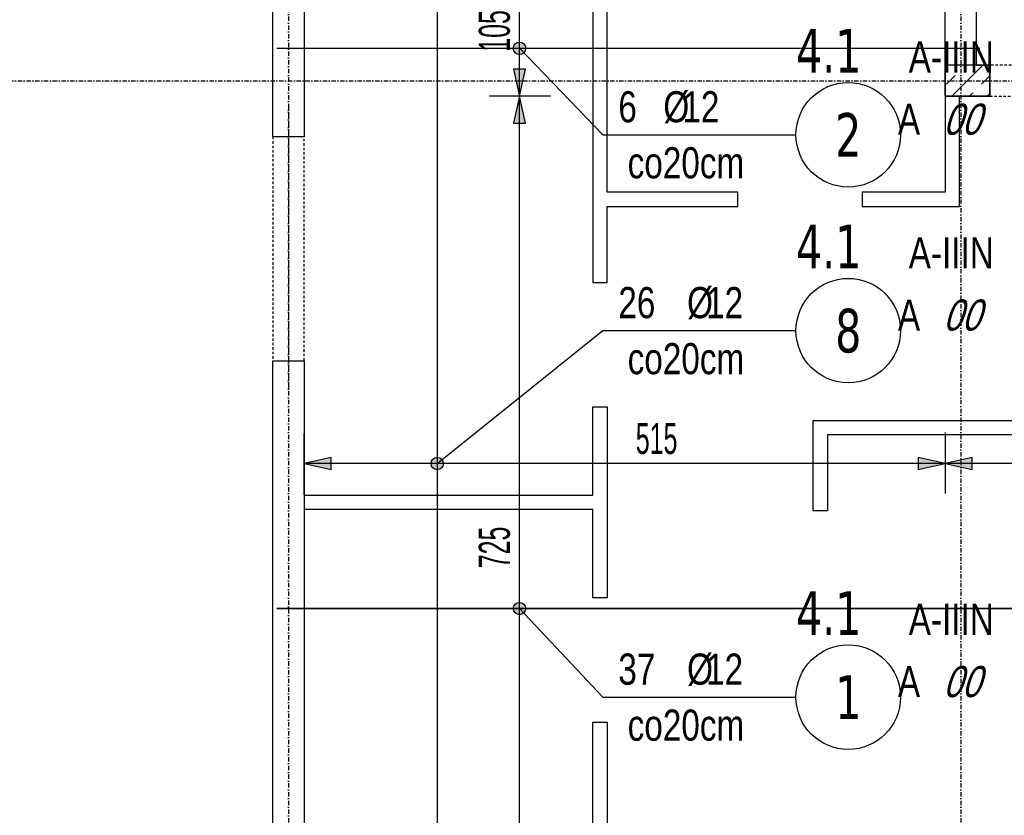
# Model space of a CAD drawing. Header units: millimetres. Extents: x -9392 to -3267, y -12126 to -7155.
# Tile 4 of 31: x -8855 to -8064, y -9818 to -9179. Entities that reach past the tile are written whole.
import ezdxf
from ezdxf.enums import TextEntityAlignment as Align

# ---------------------------------------------------------------- set-up
doc = ezdxf.new("R2010")
doc.units = ezdxf.units.MM
doc.header["$LTSCALE"] = 10
doc.linetypes.add('MO', pattern=[0.7, 0.35, -0.17, 0.01, -0.17])
doc.linetypes.add('MP', pattern=[0.36, 0.2, -0.16])
for name, color, linetype in [('BA_szr', 1, 'Continuous'), ('BA_wym', 1, 'Continuous'), ('BD_lpm', 1, 'MP'), ('BD_osm', 1, 'MO'), ('BD_wic', 1, 'Continuous'), ('BD_wig', 3, 'Continuous'), ('BZ_odn', 1, 'Continuous'), ('BZ_opi1', 7, 'Continuous'), ('BZ_opi2', 4, 'Continuous'), ('BZ_P_wid', 3, 'Continuous'), ('BZ_wym', 1, 'Continuous')]:
    doc.layers.add(name, color=color, linetype=linetype)
doc.layers.add('BZ_pom', color=6, linetype='Continuous', plot=False)
doc.styles.add('BIKTBG', font='tahoma.ttf', dxfattribs={"width": 0.85})
doc.styles.add('BIKTS', font='bikromsw.shx', dxfattribs={"width": 0.8})
doc.styles.add('BIKWYM', font='bikromsw.shx', dxfattribs={"width": 0.6})
doc.dimstyles.new('BA_KR_100_cm', dxfattribs={"dimtxt": 25, "dimasz": 1.666667, "dimexe": 24, "dimexo": 0, "dimgap": 0, "dimtad": 0, "dimdec": 1, "dimrnd": 0.5, "dimzin": 9, "dimdsep": 46, "dimtxsty": 'BIKWYM', "dimblk": 'WYM-KR', "dimcen": 0, "dimdle": 20, "dimclrd": 256, "dimclre": 256, "dimclrt": 2, "dimadec": 0, "dimazin": 0, "dimtfac": 0.033333, "dimtdec": 1, "dimtmove": 0, "dimatfit": 3, "dimldrblk": 'WYM-KR', "dimfxl": 25, "dimfxlon": 1, "dimtvp": 0.8, "dimtolj": 1, "dimarcsym": 0})
doc.dimstyles.new('BZ_KP_100_cm', dxfattribs={"dimtxt": 25, "dimasz": 1.666667, "dimexe": 24, "dimexo": 0, "dimgap": 0, "dimtad": 0, "dimdec": 1, "dimrnd": 0.5, "dimzin": 9, "dimdsep": 46, "dimtxsty": 'BIKWYM', "dimblk": 'WYM-KR', "dimblk1": 'WYM-KP', "dimblk2": 'WYM-KP', "dimsah": 1, "dimcen": 0, "dimdle": 20, "dimclrd": 256, "dimclre": 256, "dimclrt": 7, "dimadec": 0, "dimazin": 0, "dimtfac": 0.033333, "dimtdec": 1, "dimtmove": 0, "dimatfit": 3, "dimldrblk": 'WYM-KP', "dimfxl": 1, "dimtvp": 0.8, "dimtolj": 1, "dimarcsym": 0})
doc.dimstyles.new('BZ_ST_100_cm', dxfattribs={"dimtxt": 25, "dimasz": 1.666667, "dimexe": 24, "dimexo": 0, "dimgap": 0, "dimtad": 0, "dimdec": 1, "dimrnd": 0.5, "dimdsep": 46, "dimtxsty": 'BIKWYM', "dimblk": 'WYM-ST', "dimcen": 0, "dimdle": 20, "dimclrd": 256, "dimclre": 256, "dimclrt": 7, "dimadec": 0, "dimazin": 0, "dimtfac": 0.033333, "dimtdec": 1, "dimtix": 1, "dimtmove": 2, "dimatfit": 3, "dimldrblk": 'WYM-ST', "dimfxl": 25, "dimfxlon": 1, "dimtvp": 0.8, "dimtolj": 1, "dimtzin": 0, "dimarcsym": 0})

# ---------------------------------------------------------------- blocks, each defined once
blk = doc.blocks.new('WYM-KR')
at = {"color": 7, "linetype": 'ByBlock'}
blk.add_line((6.24, 6.24), (-6.24, -6.24), dxfattribs=at)
at = {"linetype": 'ByBlock'}
blk.add_line((11.52, 0), (-11.52, 0), dxfattribs=at)
blk = doc.blocks.new('*D78')
at = {"layer": 'BA_wym', "lineweight": -2}
for p, q in [((-8897.39, -9135.57), (-8946.39, -9135.57)), ((-8922.39, -9137.23), (-8922.39, -9271.4)), ((-8897.39, -9273.07), (-8946.39, -9273.07))]:
    blk.add_line(p, q, dxfattribs=at)
at = {"layer": 'Defpoints', "color": 0}
for p in [(-8651.39, -9135.57), (-8922.39, -9273.07), (-8651.39, -9273.07)]:
    blk.add_point(p, dxfattribs=at)
at = {"layer": 'BA_wym', "lineweight": -2, "xscale": 1.666666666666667, "yscale": 1.666666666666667, "zscale": 1.666666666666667}
for p, rotation in [((-8922.39, -9135.57), 90), ((-8922.39, -9273.07), 270)]:
    blk.add_blockref('WYM-KR', p, dxfattribs=dict(at, rotation=rotation))
at = {"layer": 'BA_wym', "color": 2, "insert": (-8942.39, -9204.32), "char_height": 25, "attachment_point": 5, "rotation": 90, "style": 'BIKWYM'}
blk.add_mtext('\\A1;137.5', dxfattribs=at)
blk = doc.blocks.new('*D79')
at = {"layer": 'BA_wym', "lineweight": -2}
for p, q in [((-8897.39, -9273.07), (-8946.39, -9273.07)), ((-8922.39, -9274.73), (-8922.39, -9451.4)), ((-8897.39, -9453.07), (-8946.39, -9453.07))]:
    blk.add_line(p, q, dxfattribs=at)
at = {"layer": 'Defpoints', "color": 0}
for p in [(-8651.39, -9273.07), (-8922.39, -9453.07), (-8651.39, -9453.07)]:
    blk.add_point(p, dxfattribs=at)
at = {"layer": 'BA_wym', "lineweight": -2, "xscale": 1.666666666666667, "yscale": 1.666666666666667, "zscale": 1.666666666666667}
for p, rotation in [((-8922.39, -9273.07), 90), ((-8922.39, -9453.07), 270)]:
    blk.add_blockref('WYM-KR', p, dxfattribs=dict(at, rotation=rotation))
at = {"layer": 'BA_wym', "color": 2, "insert": (-8942.39, -9363.07), "char_height": 25, "attachment_point": 5, "rotation": 90, "style": 'BIKWYM'}
blk.add_mtext('\\A1;180', dxfattribs=at)
blk = doc.blocks.new('*D80')
at = {"layer": 'BA_wym', "lineweight": -2}
for p, q in [((-8897.39, -9453.07), (-8946.39, -9453.07)), ((-8922.39, -10134.9), (-8922.39, -9454.73)), ((-8897.39, -10136.57), (-8946.39, -10136.57))]:
    blk.add_line(p, q, dxfattribs=at)
at = {"layer": 'Defpoints', "color": 0}
for p in [(-8922.39, -9453.07), (-8651.39, -9453.07), (-8651.39, -10136.57)]:
    blk.add_point(p, dxfattribs=at)
at = {"layer": 'BA_wym', "lineweight": -2, "xscale": 1.666666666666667, "yscale": 1.666666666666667, "zscale": 1.666666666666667}
for p, rotation in [((-8922.39, -9453.07), 90), ((-8922.39, -10136.57), 270)]:
    blk.add_blockref('WYM-KR', p, dxfattribs=dict(at, rotation=rotation))
at = {"layer": 'BA_wym', "color": 2, "insert": (-8942.39, -9794.82), "char_height": 25, "attachment_point": 5, "rotation": 90, "style": 'BIKWYM'}
blk.add_mtext('\\A1;683.5', dxfattribs=at)
blk = doc.blocks.new('*D85')
at = {"layer": 'BA_wym', "lineweight": -2}
for p, q in [((-8937.39, -9135.57), (-8986.39, -9135.57)), ((-8962.39, -9963.9), (-8962.39, -9137.23)), ((-8937.39, -9965.57), (-8986.39, -9965.57))]:
    blk.add_line(p, q, dxfattribs=at)
at = {"layer": 'Defpoints', "color": 0}
for p in [(-8962.39, -9135.57), (-8651.39, -9135.57), (-8626.39, -9965.57)]:
    blk.add_point(p, dxfattribs=at)
at = {"layer": 'BA_wym', "lineweight": -2, "xscale": 1.666666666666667, "yscale": 1.666666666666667, "zscale": 1.666666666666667}
for p, rotation in [((-8962.39, -9135.57), 90), ((-8962.39, -9965.57), 270)]:
    blk.add_blockref('WYM-KR', p, dxfattribs=dict(at, rotation=rotation))
at = {"layer": 'BA_wym', "color": 2, "insert": (-8982.39, -9550.57), "char_height": 25, "attachment_point": 5, "rotation": 90, "style": 'BIKWYM'}
blk.add_mtext('\\A1;830', dxfattribs=at)
blk = doc.blocks.new('*D91')
at = {"layer": 'BA_wym', "lineweight": -2}
for p, q in [((-8977.39, -9123.07), (-9026.39, -9123.07)), ((-9002.39, -9124.73), (-9002.39, -9226.4)), ((-8977.39, -9228.07), (-9026.39, -9228.07))]:
    blk.add_line(p, q, dxfattribs=at)
at = {"layer": 'Defpoints', "color": 0}
for p in [(-8651.39, -9123.07), (-9002.39, -9228.07), (-8651.39, -9228.07)]:
    blk.add_point(p, dxfattribs=at)
at = {"layer": 'BA_wym', "lineweight": -2, "xscale": 1.666666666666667, "yscale": 1.666666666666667, "zscale": 1.666666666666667}
for p, rotation in [((-9002.39, -9123.07), 90), ((-9002.39, -9228.07), 270)]:
    blk.add_blockref('WYM-KR', p, dxfattribs=dict(at, rotation=rotation))
at = {"layer": 'BA_wym', "color": 2, "insert": (-9022.39, -9175.57), "char_height": 25, "attachment_point": 5, "rotation": 90, "style": 'BIKWYM'}
blk.add_mtext('\\A1;105', dxfattribs=at)
blk = doc.blocks.new('*D92')
at = {"layer": 'BA_wym', "lineweight": -2}
for p, q in [((-8977.39, -9228.07), (-9026.39, -9228.07)), ((-9002.39, -9229.73), (-9002.39, -9976.4)), ((-8977.39, -9978.07), (-9026.39, -9978.07))]:
    blk.add_line(p, q, dxfattribs=at)
at = {"layer": 'Defpoints', "color": 0}
for p in [(-8651.39, -9228.07), (-9002.39, -9978.07), (-8651.39, -9978.07)]:
    blk.add_point(p, dxfattribs=at)
at = {"layer": 'BA_wym', "lineweight": -2, "xscale": 1.666666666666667, "yscale": 1.666666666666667, "zscale": 1.666666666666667}
for p, rotation in [((-9002.39, -9228.07), 90), ((-9002.39, -9978.07), 270)]:
    blk.add_blockref('WYM-KR', p, dxfattribs=dict(at, rotation=rotation))
at = {"layer": 'BA_wym', "color": 2, "insert": (-9022.39, -9603.07), "char_height": 25, "attachment_point": 5, "rotation": 90, "style": 'BIKWYM'}
blk.add_mtext('\\A1;750', dxfattribs=at)
blk = doc.blocks.new('*D95')
at = {"layer": 'BA_wym', "lineweight": -2}
for p, q in [((-9057.39, -8165.57), (-9106.39, -8165.57)), ((-9082.39, -8167.23), (-9082.39, -9988.9)), ((-9057.39, -9990.57), (-9106.39, -9990.57))]:
    blk.add_line(p, q, dxfattribs=at)
at = {"layer": 'Defpoints', "color": 0}
for p in [(-8651.39, -8165.57), (-9082.39, -9990.57), (-8626.39, -9990.57)]:
    blk.add_point(p, dxfattribs=at)
at = {"layer": 'BA_wym', "lineweight": -2, "xscale": 1.666666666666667, "yscale": 1.666666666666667, "zscale": 1.666666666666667}
for p, rotation in [((-9082.39, -8165.57), 90), ((-9082.39, -9990.57), 270)]:
    blk.add_blockref('WYM-KR', p, dxfattribs=dict(at, rotation=rotation))
at = {"layer": 'BA_wym', "color": 2, "insert": (-9102.39, -9078.07), "char_height": 25, "attachment_point": 5, "rotation": 90, "style": 'BIKWYM'}
blk.add_mtext('\\A1;1825', dxfattribs=at)
blk = doc.blocks.new('*D97')
at = {"layer": 'BA_wym', "lineweight": -2}
for p, q in [((-9097.39, -8114.57), (-9146.39, -8114.57)), ((-9122.39, -8116.23), (-9122.39, -10159.9)), ((-9097.39, -10161.57), (-9146.39, -10161.57))]:
    blk.add_line(p, q, dxfattribs=at)
at = {"layer": 'Defpoints', "color": 0}
for p in [(-7961.39, -8114.57), (-9122.39, -10161.57), (-8651.39, -10161.57)]:
    blk.add_point(p, dxfattribs=at)
at = {"layer": 'BA_wym', "lineweight": -2, "xscale": 1.666666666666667, "yscale": 1.666666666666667, "zscale": 1.666666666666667}
for p, rotation in [((-9122.39, -8114.57), 90), ((-9122.39, -10161.57), 270)]:
    blk.add_blockref('WYM-KR', p, dxfattribs=dict(at, rotation=rotation))
at = {"layer": 'BA_wym', "color": 2, "insert": (-9142.39, -9138.07), "char_height": 25, "attachment_point": 5, "rotation": 90, "style": 'BIKWYM'}
blk.add_mtext('\\A1;2047', dxfattribs=at)
blk = doc.blocks.new('*D129')
at = {"layer": 'BA_wym', "lineweight": -2}
for p, q in [((-8822.39, -10487.02), (-8822.39, -10551.02)), ((-8651.39, -10487.02), (-8651.39, -10551.02)), ((-8653.06, -10527.02), (-8820.72, -10527.02))]:
    blk.add_line(p, q, dxfattribs=at)
at = {"layer": 'Defpoints', "color": 0}
for p in [(-8822.39, -9063.07), (-8651.39, -10161.57), (-8822.39, -10527.02)]:
    blk.add_point(p, dxfattribs=at)
at = {"layer": 'BA_wym', "lineweight": -2, "xscale": 1.666666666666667, "yscale": 1.666666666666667, "zscale": 1.666666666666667, "rotation": 180}
blk.add_blockref('WYM-KR', (-8822.39, -10527.02), dxfattribs=at)
at = {"layer": 'BA_wym', "lineweight": -2, "xscale": 1.666666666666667, "yscale": 1.666666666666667, "zscale": 1.666666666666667}
blk.add_blockref('WYM-KR', (-8651.39, -10527.02), dxfattribs=at)
at = {"layer": 'BA_wym', "color": 2, "insert": (-8736.89, -10507.02), "char_height": 25, "attachment_point": 5, "style": 'BIKWYM'}
blk.add_mtext('\\A1;171', dxfattribs=at)
blk = doc.blocks.new('*D130')
at = {"layer": 'BA_wym', "lineweight": -2}
for p, q in [((-8822.39, -10527.02), (-8822.39, -10591.02)), ((-5875.39, -10527.02), (-5875.39, -10591.02)), ((-8820.72, -10567.02), (-5877.06, -10567.02))]:
    blk.add_line(p, q, dxfattribs=at)
at = {"layer": 'Defpoints', "color": 0}
for p in [(-8822.39, -9063.07), (-5875.39, -9063.07), (-5875.39, -10567.02)]:
    blk.add_point(p, dxfattribs=at)
at = {"layer": 'BA_wym', "lineweight": -2, "xscale": 1.666666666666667, "yscale": 1.666666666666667, "zscale": 1.666666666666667, "rotation": 180}
blk.add_blockref('WYM-KR', (-8822.39, -10567.02), dxfattribs=at)
at = {"layer": 'BA_wym', "lineweight": -2, "xscale": 1.666666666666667, "yscale": 1.666666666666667, "zscale": 1.666666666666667}
blk.add_blockref('WYM-KR', (-5875.39, -10567.02), dxfattribs=at)
at = {"layer": 'BA_wym', "color": 2, "insert": (-7348.89, -10547.02), "char_height": 25, "attachment_point": 5, "style": 'BIKWYM'}
blk.add_mtext('\\A1;2947', dxfattribs=at)
blk = doc.blocks.new('*D133')
at = {"layer": 'BA_wym', "lineweight": -2}
for p, q in [((-9017.39, -9063.07), (-9066.39, -9063.07)), ((-9042.39, -9064.73), (-9042.39, -10159.9)), ((-9017.39, -10161.57), (-9066.39, -10161.57))]:
    blk.add_line(p, q, dxfattribs=at)
at = {"layer": 'Defpoints', "color": 0}
for p in [(-8822.39, -9063.07), (-9042.39, -10161.57), (-9002.39, -10161.57)]:
    blk.add_point(p, dxfattribs=at)
at = {"layer": 'BA_wym', "lineweight": -2, "xscale": 1.666666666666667, "yscale": 1.666666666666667, "zscale": 1.666666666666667}
for p, rotation in [((-9042.39, -9063.07), 90), ((-9042.39, -10161.57), 270)]:
    blk.add_blockref('WYM-KR', p, dxfattribs=dict(at, rotation=rotation))
at = {"layer": 'BA_wym', "color": 2, "insert": (-9062.39, -9612.32), "char_height": 25, "attachment_point": 5, "rotation": 90, "style": 'BIKWYM'}
blk.add_mtext('\\A1;1098.5', dxfattribs=at)
blk = doc.blocks.new('*D198')
at = {"layer": 'BA_wym', "lineweight": -2}
for p, q in [((-9137.39, -7994.56), (-9186.39, -7994.56)), ((-9162.39, -7996.23), (-9162.39, -10159.9)), ((-9137.39, -10161.57), (-9186.39, -10161.57))]:
    blk.add_line(p, q, dxfattribs=at)
at = {"layer": 'Defpoints', "color": 0}
for p in [(-7967.39, -7994.56), (-9162.39, -10161.57), (-8651.39, -10161.57)]:
    blk.add_point(p, dxfattribs=at)
at = {"layer": 'BA_wym', "lineweight": -2, "xscale": 1.666666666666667, "yscale": 1.666666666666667, "zscale": 1.666666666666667}
for p, rotation in [((-9162.39, -7994.56), 90), ((-9162.39, -10161.57), 270)]:
    blk.add_blockref('WYM-KR', p, dxfattribs=dict(at, rotation=rotation))
at = {"layer": 'BA_wym', "color": 2, "insert": (-9182.39, -9078.06), "char_height": 25, "attachment_point": 5, "rotation": 90, "style": 'BIKWYM'}
blk.add_mtext('\\A1;2167', dxfattribs=at)
blk = doc.blocks.new('WYM-ST')
blk.add_hatch(color=256).paths.add_polyline_path([(-13, 2.88), (0, 0), (-13, -2.88)])
blk.add_lwpolyline([(0, 0), (-13, 2.88), (-13, -2.88), (0, 0)])
blk = doc.blocks.new('*D212')
at = {"layer": 'BA_wym', "lineweight": -2}
for p, q in [((-8428.37, -9240.57), (-8477.37, -9240.57)), ((-8453.37, -9963.9), (-8453.37, -9242.23)), ((-8478.37, -9965.57), (-8429.37, -9965.57))]:
    blk.add_line(p, q, dxfattribs=at)
at = {"layer": 'Defpoints', "color": 0}
for p in [(-8453.37, -9240.57), (-8111.39, -9240.57), (-8626.39, -9965.57)]:
    blk.add_point(p, dxfattribs=at)
at = {"layer": 'BA_wym', "lineweight": -2, "xscale": 1.666666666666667, "yscale": 1.666666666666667, "zscale": 1.666666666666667}
for p, rotation in [((-8453.37, -9240.57), 90), ((-8453.37, -9965.57), 270)]:
    blk.add_blockref('WYM-ST', p, dxfattribs=dict(at, rotation=rotation))
at = {"layer": 'BA_wym', "color": 7, "insert": (-8473.37, -9603.07), "char_height": 25, "attachment_point": 5, "rotation": 90, "style": 'BIKWYM'}
blk.add_mtext('\\A1;725', dxfattribs=at)
blk = doc.blocks.new('WYM-KP')
blk.add_hatch(color=256).paths.add_polyline_path([(3, 0, 1), (-3, 0, 1)])
blk.add_circle((0, 0), 3)
blk = doc.blocks.new('bik_BlkOpPret', base_point=(1524.45, 7050.26))
at = {"layer": 'BZ_opi1', "style": 'BIKTS', "width": 0.6}
for tag, p in [('SZTUK', (1533.83, 7057.76)), ('PRZEDR_FI', (1554.72, 7057.76)), ('PRZEKROJ', (1563.29, 7057.76)), ('PRZEDR_L', (1533.83, 7024.01)), ('DLUGOSC', (1568.65, 7024.01)), ('UWAGA', (1533.83, 6997.76))]:
    blk.add_attdef(tag, p, '', height=18.75, dxfattribs=at)
at = {"layer": 'BZ_opi2', "style": 'BIKTBG', "width": 0.6}
blk.add_attdef('NUMER', text='', height=26.25, dxfattribs=at).set_placement((1620.77, 7050.26), align=Align.MIDDLE_CENTER)
at = {"layer": 'BZ_pom', "width": 0.6}
for tag, p, height, style in [('POZYCJA', (1589.27, 7087.76), 26.25, 'BIKTBG'), ('GATUNEK', (1630.22, 7087.76), 18.75, 'BIKTS'), ('METODA_L', (1639.09, 7050.26), 18.75, 'BIKTS'), ('EURO_KOD', (1663.74, 7050.26), 18.75, 'BIKTS')]:
    blk.add_attdef(tag, p, '', height=height, dxfattribs=dict(at, style=style))
at = {"layer": 'BZ_wym', "width": 0.6}
for tag, p, height, style, flags in [('PRZEDR_NR', (1533.83, 6969.63), 26.25, 'BIKTBG', 1), ('PRZEDR_SZT', (1533.83, 6941.51), 18.75, 'BIKTS', 1), ('TYP_PRETA', (1533.83, 6913.38), 18.75, 'BIKTS', 3), ('EURO_KOD_SEGMENTY', (1567.58, 6885.26), 18.75, 'BIKTS', 3), ('HAK_1', (1533.83, 6857.13), 18.75, 'BIKTS', 3), ('HAK_2', (1533.83, 6829.01), 18.75, 'BIKTS', 3), ('ID', (1533.83, 6800.88), 18.75, 'BIKTS', 3), ('ID_C', (1533.83, 6772.76), 18.75, 'BIKTS', 3), ('b_atr_0', (1533.83, 6744.63), 18.75, 'BIKTS', 3)]:
    blk.add_attdef(tag, p, '', height=height, dxfattribs=dict(at, style=style, flags=flags))
blk = doc.blocks.new('*D213')
at = {"layer": 'BA_wym', "lineweight": -2}
for p, q in [((-8428.37, -9135.57), (-8477.37, -9135.57)), ((-8453.37, -9238.9), (-8453.37, -9137.23)), ((-8428.37, -9240.57), (-8477.37, -9240.57))]:
    blk.add_line(p, q, dxfattribs=at)
at = {"layer": 'Defpoints', "color": 0}
for p in [(-8453.37, -9135.57), (-8111.39, -9135.57), (-8111.39, -9240.57)]:
    blk.add_point(p, dxfattribs=at)
at = {"layer": 'BA_wym', "lineweight": -2, "xscale": 1.666666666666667, "yscale": 1.666666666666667, "zscale": 1.666666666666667}
for p, rotation in [((-8453.37, -9135.57), 90), ((-8453.37, -9240.57), 270)]:
    blk.add_blockref('WYM-ST', p, dxfattribs=dict(at, rotation=rotation))
at = {"layer": 'BA_wym', "color": 7, "insert": (-8473.37, -9188.07), "char_height": 25, "attachment_point": 5, "rotation": 90, "style": 'BIKWYM'}
blk.add_mtext('\\A1;105', dxfattribs=at)
blk = doc.blocks.new('*D223')
at = {"layer": 'BA_wym', "lineweight": -2}
for p, q in [((-7844.28, -9030.57), (-7795.28, -9030.57)), ((-7819.28, -9213.9), (-7819.28, -9032.23)), ((-7844.28, -9215.57), (-7795.28, -9215.57))]:
    blk.add_line(p, q, dxfattribs=at)
at = {"layer": 'Defpoints', "color": 0}
for p in [(-8187.02, -9030.57), (-7819.28, -9030.57), (-8187.02, -9215.57)]:
    blk.add_point(p, dxfattribs=at)
at = {"layer": 'BA_wym', "lineweight": -2, "xscale": 1.666666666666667, "yscale": 1.666666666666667, "zscale": 1.666666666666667}
for p, rotation in [((-7819.28, -9030.57), 90), ((-7819.28, -9215.57), 270)]:
    blk.add_blockref('WYM-ST', p, dxfattribs=dict(at, rotation=rotation))
at = {"layer": 'BA_wym', "color": 7, "insert": (-7839.28, -9123.07), "char_height": 25, "attachment_point": 5, "rotation": 90, "style": 'BIKWYM'}
blk.add_mtext('\\A1;185', dxfattribs=at)
blk = doc.blocks.new('*D232')
at = {"layer": 'BA_wym', "lineweight": -2}
for p, q in [((-8626.39, -9560.69), (-8626.39, -9511.69)), ((-8111.39, -9510.69), (-8111.39, -9559.69)), ((-8113.06, -9535.69), (-8624.72, -9535.69))]:
    blk.add_line(p, q, dxfattribs=at)
at = {"layer": 'Defpoints', "color": 0}
for p in [(-8111.39, -9240.57), (-8626.39, -9535.69), (-8626.39, -9965.57)]:
    blk.add_point(p, dxfattribs=at)
at = {"layer": 'BA_wym', "lineweight": -2, "xscale": 1.666666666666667, "yscale": 1.666666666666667, "zscale": 1.666666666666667, "rotation": 180}
blk.add_blockref('WYM-ST', (-8626.39, -9535.69), dxfattribs=at)
at = {"layer": 'BA_wym', "lineweight": -2, "xscale": 1.666666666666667, "yscale": 1.666666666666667, "zscale": 1.666666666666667}
blk.add_blockref('WYM-ST', (-8111.39, -9535.69), dxfattribs=at)
at = {"layer": 'BA_wym', "color": 7, "insert": (-8343.18, -9515.69), "char_height": 25, "attachment_point": 5, "style": 'BIKWYM'}
blk.add_mtext('\\A1;515', dxfattribs=at)
blk = doc.blocks.new('*D234')
at = {"layer": 'BA_wym', "lineweight": -2}
for p, q in [((-8111.39, -9510.69), (-8111.39, -9559.69)), ((-6586.39, -9510.69), (-6586.39, -9559.69)), ((-6588.06, -9535.69), (-8109.72, -9535.69))]:
    blk.add_line(p, q, dxfattribs=at)
at = {"layer": 'Defpoints', "color": 0}
for p in [(-8111.39, -9240.57), (-6586.39, -9240.57), (-8111.39, -9535.69)]:
    blk.add_point(p, dxfattribs=at)
at = {"layer": 'BA_wym', "lineweight": -2, "xscale": 1.666666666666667, "yscale": 1.666666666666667, "zscale": 1.666666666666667, "rotation": 180}
blk.add_blockref('WYM-ST', (-8111.39, -9535.69), dxfattribs=at)
at = {"layer": 'BA_wym', "lineweight": -2, "xscale": 1.666666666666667, "yscale": 1.666666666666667, "zscale": 1.666666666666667}
blk.add_blockref('WYM-ST', (-6586.39, -9535.69), dxfattribs=at)
at = {"layer": 'BA_wym', "color": 7, "insert": (-7294.21, -9515.69), "char_height": 25, "attachment_point": 5, "style": 'BIKWYM'}
blk.add_mtext('\\A1;1525', dxfattribs=at)

msp = doc.modelspace()

# ---------------------------------------------------------------- hatches: boundary and pattern name
at = {"layer": 'BA_szr'}
h = msp.add_hatch(dxfattribs=at)
h.set_pattern_fill('BIK_ZELBET', color=256, scale=100, angle=45, pattern_type=2)
h.set_pattern_definition([(45, (-19728.167, -10284.417), (-14.142136, 14.142136), []), (45, (-19735.238, -10277.346), (-14.142136, 14.142136), [10, -10])])
h.paths.add_polyline_path([(-8111.39, -9240.57), (-8075.39, -9240.57), (-8075.39, -9215.57), (-8111.39, -9215.57)])

# ---------------------------------------------------------------- linework, layer by layer
at = {"layer": 'BD_lpm'}
for points in [[(-8075.39, -9240.57), (-7975.39, -9240.57), (-7975.39, -9215.57), (-8075.39, -9215.57)], [(-8626.39, -9273.07), (-8651.39, -9273.07), (-8651.39, -9453.07), (-8626.39, -9453.07)]]:
    msp.add_lwpolyline(points, close=True, dxfattribs=at)
at = {"layer": 'BD_osm', "color": 5}
for p, q in [((-8100.39, -9228.07), (-7950.39, -9228.07)), ((-8638.89, -9248.07), (-8638.89, -9478.07))]:
    msp.add_line(p, q, dxfattribs=at)
at = {"layer": 'BD_osm'}
for points in [[(-8638.89, -7454.57), (-8638.89, -10667.02)], [(-8098.89, -7454.57), (-8098.89, -10667.02)], [(-9262.39, -9228.07), (-5435.39, -9228.07)]]:
    msp.add_lwpolyline(points, dxfattribs=at)
at = {"layer": 'BD_wic', "color": 8}
for points in [[(-8394.39, -9135.57), (-8394.39, -9390.08), (-8382.89, -9390.08), (-8382.89, -9329.06)], [(-8382.89, -9329.06), (-8277.91, -9329.06), (-8277.91, -9317.56), (-8382.89, -9317.56), (-8382.89, -9135.57)], [(-8111.39, -9240.57), (-8111.39, -9317.56), (-8177.91, -9317.56), (-8177.91, -9329.06), (-8099.89, -9329.06), (-8099.89, -9240.57)], [(-8626.39, -9561.08), (-8394.39, -9561.08), (-8394.39, -9490.08), (-8382.89, -9490.08), (-8382.89, -9643.58), (-8394.39, -9643.58), (-8394.39, -9572.58), (-8626.39, -9572.58)], [(-7961.39, -9512.56), (-8205.89, -9512.56), (-8205.89, -9573.56), (-8217.39, -9573.56), (-8217.39, -9501.06), (-7961.39, -9501.06)], [(-8394.39, -9965.57), (-8394.39, -9743.58), (-8382.89, -9743.58), (-8382.89, -9965.57)]]:
    msp.add_lwpolyline(points, dxfattribs=at)
at = {"layer": 'BD_wig'}
for points in [[(-8651.39, -9013.07), (-8626.39, -9013.07), (-8626.39, -9110.57), (-8111.39, -9110.57), (-8111.39, -9005.57), (-8072.35, -9005.57), (-8072.35, -9030.57), (-8086.39, -9030.57), (-8086.39, -9215.57), (-8075.39, -9215.57), (-8075.39, -9240.57), (-8111.39, -9240.57), (-8111.39, -9135.57), (-8626.39, -9135.57), (-8626.39, -9273.07), (-8651.39, -9273.07), (-8651.39, -9013.07)], [(-8651.39, -9453.07), (-8626.39, -9453.07), (-8626.39, -9965.57), (-8598.89, -9965.57), (-8598.89, -9990.57), (-8626.39, -9990.57), (-8626.39, -10161.57), (-8651.39, -10161.57), (-8651.39, -9453.07)]]:
    msp.add_lwpolyline(points, dxfattribs=at)
msp.add_lwpolyline([(-8111.39, -9240.57), (-8075.39, -9240.57), (-8075.39, -9215.57), (-8111.39, -9215.57)], close=True, dxfattribs=at)
at = {"layer": 'BZ_odn'}
for centre in [(-8189.19, -9271.5), (-8189.19, -9428.86), (-8189.19, -9723.34)]:
    msp.add_circle(centre, 42, dxfattribs=at)
at = {"layer": 'BZ_P_wid', "const_width": 1.2}
for points in [[(-8519.41, -9107.57), (-8519.41, -9987.57)], [(-8648.39, -9202.03), (-8083.39, -9202.03)], [(-8648.39, -9652.19), (-7933.39, -9652.19)]]:
    msp.add_lwpolyline(points, dxfattribs=at)

# ---------------------------------------------------------------- block references
ref = msp.add_blockref('bik_BlkOpPret', (-8386.43, -9271.5))
ref.add_attrib('NUMER', '2', dxfattribs={"layer": 'BZ_opi2', "height": 35, "style": 'BIKTBG', "width": 0.8}).set_placement((-8189.19, -9271.5), align=Align.MIDDLE_CENTER)
ref.add_attrib('POZYCJA', '4.1', (-8231.19, -9221.5), dxfattribs={"layer": 'BZ_pom', "height": 35, "style": 'BIKTBG', "width": 0.8})
ref.add_attrib('SZTUK', '6', (-8373.93, -9261.5), dxfattribs={"layer": 'BZ_opi1', "height": 25, "style": 'BIKTS', "width": 0.8})
ref.add_attrib('GATUNEK', 'A-IIIN', (-8140.61, -9221.5), dxfattribs={"layer": 'BZ_pom', "height": 25, "style": 'BIKTS', "width": 0.8})
ref.add_attrib('PRZEKROJ', '12', (-8322.5, -9261.5), dxfattribs={"layer": 'BZ_opi1', "height": 25, "style": 'BIKTS', "width": 0.8})
ref.add_attrib('UWAGA', 'co20cm', (-8366.43, -9306.5), dxfattribs={"layer": 'BZ_opi1', "height": 25, "style": 'BIKTS', "width": 0.8})
ref.add_attrib('METODA_L', 'A', (-8149.29, -9271.5), dxfattribs={"layer": 'BZ_pom', "height": 25, "style": 'BIKTS', "width": 0.8})
ref.add_attrib('PRZEDR_FI', '%%c', (-8337.74, -9261.5), dxfattribs={"layer": 'BZ_opi1', "height": 25, "style": 'BIKTS', "width": 0.8})
ref.add_attrib('EURO_KOD', '00', (-8113.1, -9271.5), dxfattribs={"layer": 'BZ_pom', "height": 25, "style": 'BIKTS', "oblique": 18, "width": 0.8})
ref = msp.add_blockref('bik_BlkOpPret', (-8386.43, -9428.86))
ref.add_attrib('NUMER', '8', dxfattribs={"layer": 'BZ_opi2', "height": 35, "style": 'BIKTBG', "width": 0.8}).set_placement((-8189.19, -9428.86), align=Align.MIDDLE_CENTER)
ref.add_attrib('POZYCJA', '4.1', (-8231.19, -9378.86), dxfattribs={"layer": 'BZ_pom', "height": 35, "style": 'BIKTBG', "width": 0.8})
ref.add_attrib('SZTUK', '26', (-8373.93, -9418.86), dxfattribs={"layer": 'BZ_opi1', "height": 25, "style": 'BIKTS', "width": 0.8})
ref.add_attrib('GATUNEK', 'A-IIIN', (-8140.61, -9378.86), dxfattribs={"layer": 'BZ_pom', "height": 25, "style": 'BIKTS', "width": 0.8})
ref.add_attrib('PRZEKROJ', '12', (-8303.46, -9418.86), dxfattribs={"layer": 'BZ_opi1', "height": 25, "style": 'BIKTS', "width": 0.8})
ref.add_attrib('UWAGA', 'co20cm', (-8366.43, -9463.86), dxfattribs={"layer": 'BZ_opi1', "height": 25, "style": 'BIKTS', "width": 0.8})
ref.add_attrib('METODA_L', 'A', (-8149.29, -9428.86), dxfattribs={"layer": 'BZ_pom', "height": 25, "style": 'BIKTS', "width": 0.8})
ref.add_attrib('PRZEDR_FI', '%%c', (-8318.69, -9418.86), dxfattribs={"layer": 'BZ_opi1', "height": 25, "style": 'BIKTS', "width": 0.8})
ref.add_attrib('EURO_KOD', '00', (-8113.1, -9428.86), dxfattribs={"layer": 'BZ_pom', "height": 25, "style": 'BIKTS', "oblique": 18, "width": 0.8})
ref = msp.add_blockref('bik_BlkOpPret', (-8386.43, -9723.34))
ref.add_attrib('NUMER', '1', dxfattribs={"layer": 'BZ_opi2', "height": 35, "style": 'BIKTBG', "width": 0.8}).set_placement((-8189.19, -9723.34), align=Align.MIDDLE_CENTER)
ref.add_attrib('POZYCJA', '4.1', (-8231.19, -9673.34), dxfattribs={"layer": 'BZ_pom', "height": 35, "style": 'BIKTBG', "width": 0.8})
ref.add_attrib('SZTUK', '37', (-8373.93, -9713.34), dxfattribs={"layer": 'BZ_opi1', "height": 25, "style": 'BIKTS', "width": 0.8})
ref.add_attrib('GATUNEK', 'A-IIIN', (-8140.61, -9673.34), dxfattribs={"layer": 'BZ_pom', "height": 25, "style": 'BIKTS', "width": 0.8})
ref.add_attrib('PRZEKROJ', '12', (-8303.46, -9713.34), dxfattribs={"layer": 'BZ_opi1', "height": 25, "style": 'BIKTS', "width": 0.8})
ref.add_attrib('UWAGA', 'co20cm', (-8366.43, -9758.34), dxfattribs={"layer": 'BZ_opi1', "height": 25, "style": 'BIKTS', "width": 0.8})
ref.add_attrib('METODA_L', 'A', (-8149.29, -9723.34), dxfattribs={"layer": 'BZ_pom', "height": 25, "style": 'BIKTS', "width": 0.8})
ref.add_attrib('PRZEDR_FI', '%%c', (-8318.69, -9713.34), dxfattribs={"layer": 'BZ_opi1', "height": 25, "style": 'BIKTS', "width": 0.8})
ref.add_attrib('EURO_KOD', '00', (-8113.1, -9723.34), dxfattribs={"layer": 'BZ_pom', "height": 25, "style": 'BIKTS', "oblique": 18, "width": 0.8})

# ---------------------------------------------------------------- dimensions: what is measured, and where the dimension line sits
at = {"layer": 'BA_wym'}
for base, p1, p2, dimstyle, override, picture, middle in [((-9162.39, -10161.57), (-7967.39, -7994.56), (-8651.39, -10161.57), 'BA_KR_100_cm', {"dimatfit": 1}, '*D198', (-9182.39, -9078.06)), ((-9122.39, -10161.57), (-7961.39, -8114.57), (-8651.39, -10161.57), 'BA_KR_100_cm', {"dimatfit": 1}, '*D97', (-9142.39, -9138.07)), ((-9082.39, -9990.57), (-8651.39, -8165.57), (-8626.39, -9990.57), 'BA_KR_100_cm', {"dimatfit": 1}, '*D95', (-9102.39, -9078.07)), ((-7819.28, -9030.57), (-8187.02, -9215.57), (-8187.02, -9030.57), 'BZ_ST_100_cm', {"dimrnd": 1, "dimblk": 'WYM-ST'}, '*D223', (-7839.28, -9123.07)), ((-9042.39, -10161.57), (-8822.39, -9063.07), (-9002.39, -10161.57), 'BA_KR_100_cm', {"dimatfit": 1}, '*D133', (-9062.39, -9612.32)), ((-9002.39, -9228.07), (-8651.39, -9123.07), (-8651.39, -9228.07), 'BA_KR_100_cm', {"dimatfit": 1}, '*D91', (-9022.39, -9175.57)), ((-8962.39, -9135.57), (-8626.39, -9965.57), (-8651.39, -9135.57), 'BA_KR_100_cm', {"dimatfit": 1}, '*D85', (-8982.39, -9550.57)), ((-8922.39, -9273.07), (-8651.39, -9135.57), (-8651.39, -9273.07), 'BA_KR_100_cm', {"dimatfit": 1}, '*D78', (-8942.39, -9204.32)), ((-8453.37, -9135.57), (-8111.39, -9240.57), (-8111.39, -9135.57), 'BZ_ST_100_cm', {"dimrnd": 1, "dimblk": 'WYM-ST'}, '*D213', (-8473.37, -9188.07)), ((-9002.39, -9978.07), (-8651.39, -9228.07), (-8651.39, -9978.07), 'BA_KR_100_cm', {"dimatfit": 1}, '*D92', (-9022.39, -9603.07)), ((-8453.37, -9240.57), (-8626.39, -9965.57), (-8111.39, -9240.57), 'BZ_ST_100_cm', {"dimrnd": 1, "dimblk": 'WYM-ST'}, '*D212', (-8473.37, -9603.07)), ((-8922.39, -9453.07), (-8651.39, -9273.07), (-8651.39, -9453.07), 'BA_KR_100_cm', {"dimatfit": 1}, '*D79', (-8942.39, -9363.07)), ((-8922.39, -9453.07), (-8651.39, -10136.57), (-8651.39, -9453.07), 'BA_KR_100_cm', {"dimatfit": 1}, '*D80', (-8942.39, -9794.82))]:
    dim = msp.add_linear_dim(base=base, p1=p1, p2=p2, angle=90, dimstyle=dimstyle, override=override, dxfattribs=at)
    dim.commit()
    dim.dimension.update_dxf_attribs({"geometry": picture, "text_midpoint": middle})
for base, p1, p2, picture, middle in [((-8822.39, -10527.02), (-8651.39, -10161.57), (-8822.39, -9063.07), '*D129', (-8736.89, -10507.02)), ((-5875.39, -10567.02), (-8822.39, -9063.07), (-5875.39, -9063.07), '*D130', (-7348.89, -10547.02))]:
    dim = msp.add_linear_dim(base=base, p1=p1, p2=p2, dimstyle='BA_KR_100_cm', override={"dimatfit": 1, "dimfxl": 40}, dxfattribs=at)
    dim.commit()
    dim.dimension.update_dxf_attribs({"geometry": picture, "text_midpoint": middle})
for base, p1, p2, picture, middle in [((-8626.39, -9535.69), (-8111.39, -9240.57), (-8626.39, -9965.57), '*D232', (-8343.18, -9515.69)), ((-8111.39, -9535.69), (-6586.39, -9240.57), (-8111.39, -9240.57), '*D234', (-7294.21, -9515.69))]:
    dim = msp.add_linear_dim(base=base, p1=p1, p2=p2, dimstyle='BZ_ST_100_cm', override={"dimrnd": 1, "dimblk": 'WYM-ST'}, dxfattribs=at)
    dim.commit()
    dim.dimension.update_dxf_attribs({"geometry": picture, "text_midpoint": middle, "dimtype": 160})

# ---------------------------------------------------------------- leaders
at = {"layer": 'BZ_odn'}
for points in [[(-8453.37, -9202.03), (-8386.43, -9271.5), (-8231.19, -9271.5)], [(-8519.41, -9535.69), (-8386.43, -9428.86), (-8231.19, -9428.86)], [(-8453.37, -9652.19), (-8386.43, -9723.34), (-8231.19, -9723.34)]]:
    msp.add_leader(points, dimstyle='BZ_KP_100_cm', dxfattribs=at)

doc.saveas('drawing.dxf')
